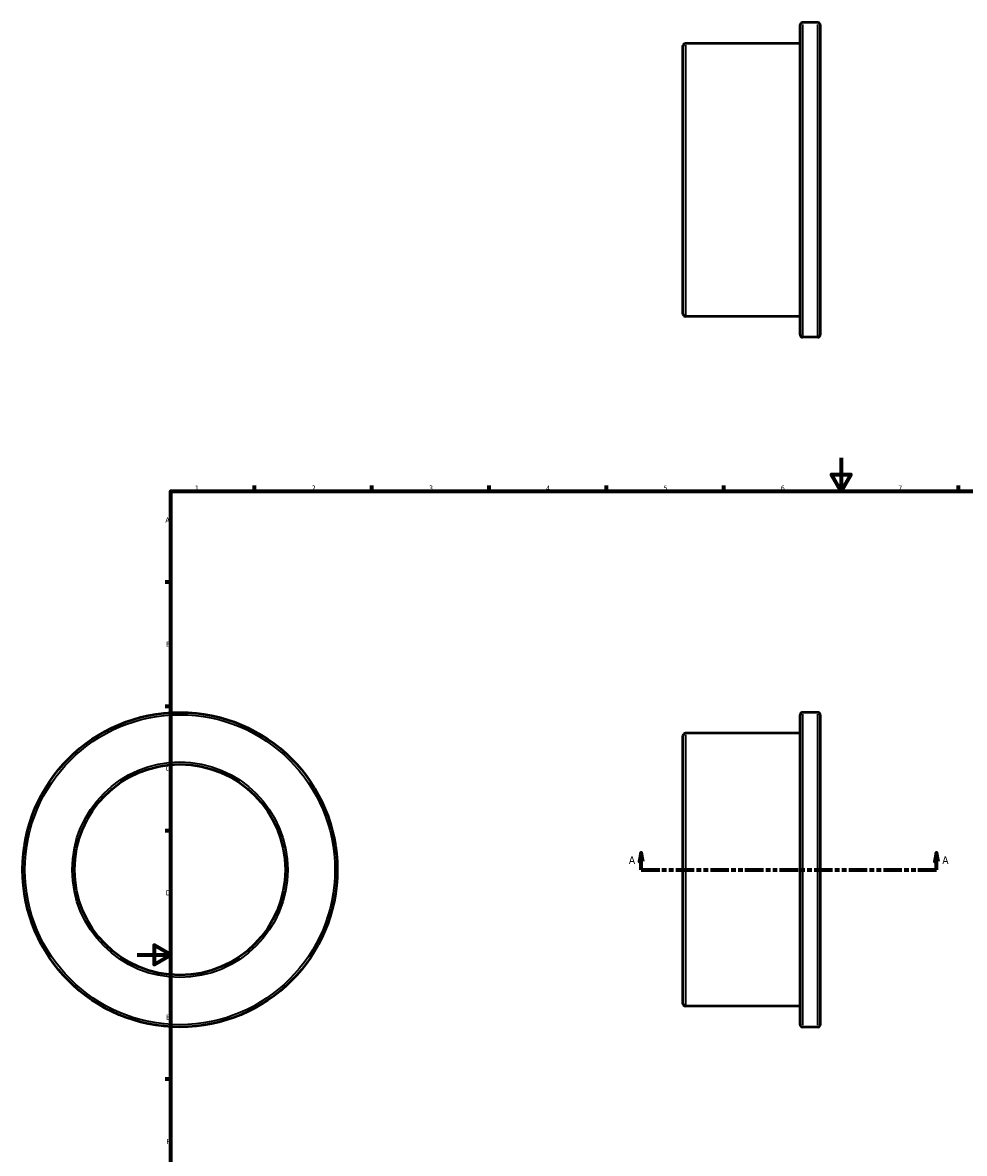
# Model space of a CAD drawing. Header units: millimetres. Extents: x -69 to 906, y -508 to 865.
# Tile 4 of 5: x -69 to 494, y 178 to 854. Entities that reach past the tile are written whole.
import ezdxf

# ---------------------------------------------------------------- set-up
doc = ezdxf.new("R2010")
doc.units = ezdxf.units.MM
doc.linetypes.add('DOUBLE_DASH_CHAIN', pattern=[1.2403, 0.6614, -0.0827, 0.1654, -0.0827, 0.1654, -0.0827])
for name, color, linetype, lineweight in [('Border (ANSI)', 7, 'Continuous', 70), ('Section Line (ANSI)', 7, 'DOUBLE_DASH_CHAIN', 70), ('Visible (ANSI)', 7, 'Continuous', 50), ('Visible Narrow (ANSI)', 7, 'Continuous', 35)]:
    doc.layers.add(name, color=color, linetype=linetype, lineweight=lineweight)
doc.styles.add('Label Text (ANSI)', font='tahoma.ttf')
doc.styles.add('Note Text (ANSI)', font='tahoma.ttf')

# ---------------------------------------------------------------- blocks, each defined once
blk = doc.blocks.new('Borders Default Border')
at = {"layer": 'Border (ANSI)'}
for p, q in [((70.08, 574), (70.08, 577.45)), ((140.17, 574), (140.17, 577.45)), ((210.25, 574), (210.25, 577.45)), ((280.33, 574), (280.33, 577.45)), ((350.42, 574), (350.42, 577.45)), ((490.58, 574), (490.58, 577.45)), ((560.67, 574), (560.67, 577.45)), ((630.75, 574), (630.75, 577.45)), ((700.83, 574), (700.83, 577.45)), ((770.92, 574), (770.92, 577.45)), ((20, 519.75), (16.55, 519.75)), ((821, 519.75), (824.45, 519.75)), ((20, 445.5), (16.55, 445.5)), ((821, 445.5), (824.45, 445.5)), ((20, 371.25), (16.55, 371.25)), ((821, 371.25), (824.45, 371.25)), ((20, 222.75), (16.55, 222.75)), ((821, 222.75), (824.45, 222.75)), ((20, 148.5), (16.55, 148.5)), ((821, 148.5), (824.45, 148.5)), ((20, 74.25), (16.55, 74.25)), ((821, 74.25), (824.45, 74.25)), ((70.08, 20), (70.08, 16.55)), ((140.17, 20), (140.17, 16.55)), ((210.25, 20), (210.25, 16.55)), ((280.33, 20), (280.33, 16.55)), ((350.42, 20), (350.42, 16.55)), ((490.58, 20), (490.58, 16.55)), ((560.67, 20), (560.67, 16.55)), ((630.75, 20), (630.75, 16.55)), ((700.83, 20), (700.83, 16.55)), ((770.92, 20), (770.92, 16.55))]:
    blk.add_line(p, q, dxfattribs=at)
at = {"layer": 'Border (ANSI)', "flags": 128}
for points in [[(420.5, 594), (420.5, 574), (414.73, 584), (426.27, 584), (420.5, 574)], [(20, 20), (20, 574), (821, 574), (821, 20), (20, 20)], [(0, 297), (20, 297), (10, 302.77), (10, 291.23), (20, 297)], [(841, 297), (821, 297), (831, 302.77), (831, 291.23), (821, 297)], [(420.5, 0), (420.5, 20), (414.73, 10), (426.27, 10), (420.5, 20)]]:
    blk.add_lwpolyline(points, dxfattribs=at)
at = {"layer": 'Border (ANSI)', "attachment_point": 7, "style": 'Note Text (ANSI)'}
for s, insert, char_height in [('1', (34.35, 574.4), 3.05), ('2', (104.2, 574.4), 3.05), ('3', (174.26, 574.34), 3.05), ('4', (244.23, 574.4), 3.05), ('5', (314.48, 574.34), 3.05), ('6', (384.49, 574.34), 3.05), ('7', (454.6, 574.4), 3.05), ('8', (524.63, 574.33), 3.05), ('9', (594.7, 574.34), 3.05), ('10', (663.96, 574.34), 3.048), ('11', (734.04, 574.4), 3.048), ('12', (804.13, 574.4), 3.048), ('A', (16.78, 555.35), 3.05), ('A', (821.63, 555.35), 3.05), ('B', (17.15, 481.1), 3.05), ('B', (821.99, 481.1), 3.05), ('C', (16.95, 406.8), 3.05), ('C', (821.8, 406.8), 3.05), ('D', (16.96, 332.6), 3.05), ('D', (821.81, 332.6), 3.05), ('E', (17.21, 258.35), 3.05), ('E', (822.05, 258.35), 3.05), ('F', (17.29, 184.1), 3.05), ('F', (822.14, 184.1), 3.05), ('G', (16.81, 109.79), 3.05), ('G', (821.66, 109.79), 3.05), ('H', (16.97, 35.6), 3.05), ('H', (821.81, 35.6), 3.05), ('1', (34.35, 16.55), 3.05), ('2', (104.2, 16.55), 3.05), ('3', (174.26, 16.49), 3.05), ('4', (244.23, 16.55), 3.05), ('5', (314.48, 16.49), 3.05), ('6', (384.49, 16.49), 3.05), ('7', (454.6, 16.55), 3.05), ('8', (524.63, 16.48), 3.05), ('9', (594.7, 16.49), 3.05), ('10', (663.96, 16.49), 3.048), ('11', (734.04, 16.55), 3.048), ('12', (804.13, 16.55), 3.048)]:
    blk.add_mtext(s, dxfattribs=dict(at, insert=insert, char_height=char_height))
blk = doc.blocks.new('2dTransSection0')
at = {"layer": 'Section Line (ANSI)', "linetype": 'Continuous'}
for p, q in [((301.06, 357.93), (300.06, 352.93)), ((300.06, 352.93), (302.06, 352.93)), ((301.06, 352.93), (301.06, 357.93)), ((302.06, 352.93), (301.06, 357.93)), ((301.06, 347.93), (301.06, 352.93)), ((477.51, 357.93), (476.51, 352.93)), ((476.51, 352.93), (478.51, 352.93)), ((477.51, 352.93), (477.51, 357.93)), ((478.51, 352.93), (477.51, 357.93)), ((477.51, 347.93), (477.51, 352.93)), ((301.06, 347.93), (312.13, 347.93)), ((466.44, 347.93), (477.51, 347.93))]:
    blk.add_line(p, q, dxfattribs=at)
at = {"layer": 'Section Line (ANSI)', "linetype": 'DOUBLE_DASH_CHAIN', "ltscale": 16.667162}
blk.add_line((301.06, 347.93), (477.51, 347.93), dxfattribs=at)
at = {"layer": 'Section Line (ANSI)', "linetype": 'Continuous', "flags": 128}
for points in [[(302.06, 352.93), (301.06, 357.93), (300.06, 352.93), (302.06, 352.93)], [(478.51, 352.93), (477.51, 357.93), (476.51, 352.93), (478.51, 352.93)]]:
    blk.add_lwpolyline(points, dxfattribs=at)
at = {"layer": 'Section Line (ANSI)'}
for points in [[(302.06, 352.93), (301.06, 357.93), (300.06, 352.93), (302.06, 352.93)], [(478.51, 352.93), (477.51, 357.93), (476.51, 352.93), (478.51, 352.93)]]:
    blk.add_solid(points, dxfattribs=at)
at = {"layer": 'Section Line (ANSI)', "char_height": 4.57, "attachment_point": 7, "style": 'Label Text (ANSI)'}
for insert in [(293.7, 351.43), (480.98, 351.43)]:
    blk.add_mtext('A', dxfattribs=dict(at, insert=insert))

msp = doc.modelspace()

# ---------------------------------------------------------------- linework, layer by layer
at = {"layer": 'Visible (ANSI)'}
for p, q in [((396.031, 667.382), (396.031, 852.582)), ((406.631, 853.982), (397.431, 853.982)), ((408.031, 852.582), (408.031, 667.382)), ((326.031, 679.882), (326.031, 840.082)), ((396.031, 841.482), (327.431, 841.482)), ((396.031, 678.482), (327.431, 678.482)), ((406.631, 665.982), (397.431, 665.982)), ((396.031, 255.327), (396.031, 440.527)), ((406.631, 441.927), (397.431, 441.927)), ((408.031, 440.527), (408.031, 255.327)), ((326.031, 267.827), (326.031, 428.027)), ((396.031, 429.427), (327.431, 429.427)), ((396.031, 266.427), (327.431, 266.427)), ((406.631, 253.927), (397.431, 253.927))]:
    msp.add_line(p, q, dxfattribs=at)
for radius in [94, 63]:
    msp.add_circle((25.459, 347.927), radius, dxfattribs=at)
for centre, start, end in [((397.431, 852.582), 90, 180), ((406.631, 852.582), 0, 90), ((327.431, 840.082), 90, 180), ((327.431, 679.882), 180, 270), ((397.431, 667.382), 180, 270), ((406.631, 667.382), 270, 0), ((397.431, 440.527), 90, 180), ((406.631, 440.527), 0, 90), ((327.431, 428.027), 90, 180), ((327.431, 267.827), 180, 270), ((397.431, 255.327), 180, 270), ((406.631, 255.327), 270, 0)]:
    msp.add_arc(centre, 1.4, start, end, dxfattribs=at)
at = {"layer": 'Visible Narrow (ANSI)'}
for p, q in [((397.431, 852.825), (397.431, 667.14)), ((406.631, 667.14), (406.631, 852.825)), ((327.431, 840.479), (327.431, 679.486)), ((397.431, 440.77), (397.431, 255.085)), ((406.631, 255.085), (406.631, 440.77)), ((327.431, 428.424), (327.431, 267.431))]:
    msp.add_line(p, q, dxfattribs=at)
for radius in [92.6, 64.4]:
    msp.add_circle((25.459, 347.927), radius, dxfattribs=at)

# ---------------------------------------------------------------- block references
msp.add_blockref('Borders Default Border', (0, 0))
at = {"layer": 'Section Line (ANSI)'}
msp.add_blockref('2dTransSection0', (0, 0), dxfattribs=at)

doc.saveas('drawing.dxf')
